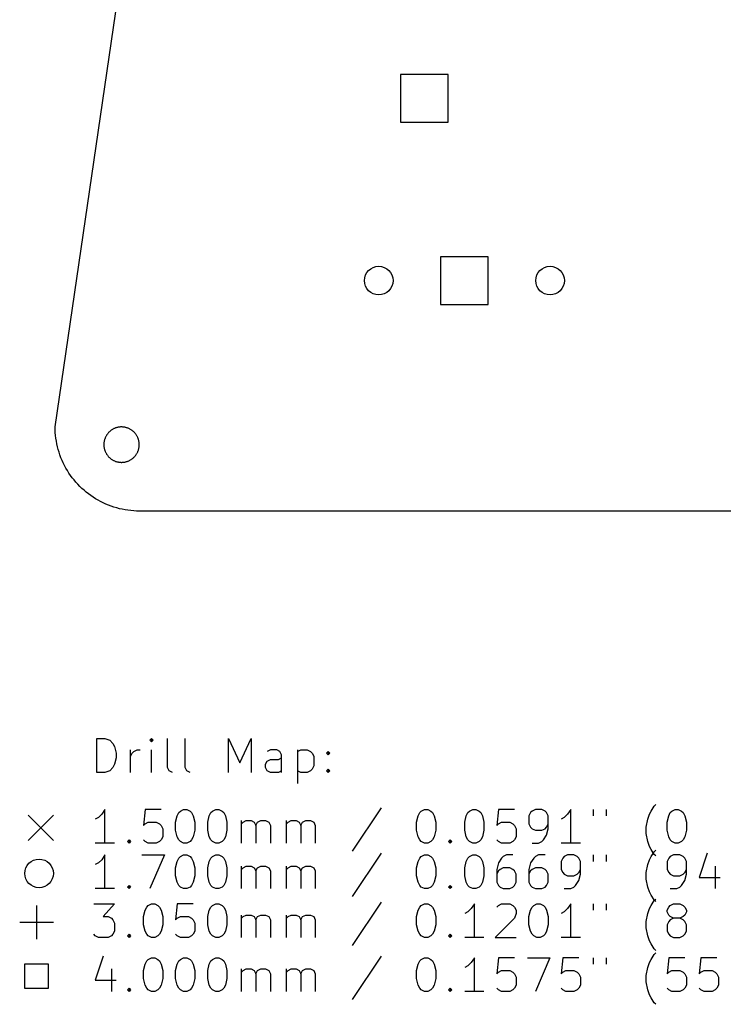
# Model space of a CAD drawing. Extents: x 52 to 383, y -189 to -68.
# Tile 1 of 5: x 52 to 93, y -189 to -131. Entities that reach past the tile are written whole.
import ezdxf

# ---------------------------------------------------------------- set-up
doc = ezdxf.new("R2010")
doc.units = 0
doc.layers.add('BLACK', color=7, linetype='CONTINUOUS')

msp = doc.modelspace()

# ---------------------------------------------------------------- linework, layer by layer
at = {"layer": 'BLACK', "linetype": 'CONTINUOUS'}
for p, q in [((53.7373, -155.089), (65.8468, -72.1867)), ((77.0445, -134.192), (74.216, -134.192)), ((74.216, -134.192), (74.216, -137.021)), ((77.0445, -137.021), (77.0445, -134.192)), ((74.216, -137.021), (77.0445, -137.021)), ((79.4195, -145.002), (76.591, -145.002)), ((76.591, -145.002), (76.591, -147.831)), ((79.4195, -147.831), (79.4195, -145.002)), ((76.591, -147.831), (79.4195, -147.831)), ((53.7402, -155.26), (53.7373, -155.089)), ((53.7489, -155.431), (53.7402, -155.26)), ((56.9834, -155.362), (56.9564, -155.387)), ((57.0112, -155.339), (56.9834, -155.362)), ((57.0398, -155.316), (57.0112, -155.339)), ((57.0692, -155.294), (57.0398, -155.316)), ((57.0993, -155.274), (57.0692, -155.294)), ((57.1301, -155.254), (57.0993, -155.274)), ((57.1616, -155.236), (57.1301, -155.254)), ((57.1936, -155.219), (57.1616, -155.236)), ((57.2263, -155.202), (57.1936, -155.219)), ((57.2595, -155.187), (57.2263, -155.202)), ((57.2932, -155.174), (57.2595, -155.187)), ((57.3274, -155.161), (57.2932, -155.174)), ((57.362, -155.149), (57.3274, -155.161)), ((57.3969, -155.139), (57.362, -155.149)), ((57.4322, -155.13), (57.3969, -155.139)), ((57.4678, -155.122), (57.4322, -155.13)), ((57.5037, -155.116), (57.4678, -155.122)), ((57.5397, -155.11), (57.5037, -155.116)), ((57.5759, -155.106), (57.5397, -155.11)), ((57.6123, -155.103), (57.5759, -155.106)), ((57.6487, -155.102), (57.6123, -155.103)), ((57.6851, -155.101), (57.6487, -155.102)), ((57.7216, -155.102), (57.6851, -155.101)), ((57.7579, -155.105), (57.7216, -155.102)), ((57.7942, -155.108), (57.7579, -155.105)), ((57.8304, -155.113), (57.7942, -155.108)), ((57.8663, -155.119), (57.8304, -155.113)), ((57.902, -155.126), (57.8663, -155.119)), ((57.9375, -155.134), (57.902, -155.126)), ((57.9726, -155.144), (57.9375, -155.134)), ((58.0074, -155.155), (57.9726, -155.144)), ((58.0418, -155.167), (58.0074, -155.155)), ((58.0757, -155.18), (58.0418, -155.167)), ((58.1092, -155.195), (58.0757, -155.18)), ((58.1421, -155.21), (58.1092, -155.195)), ((58.1745, -155.227), (58.1421, -155.21)), ((58.2063, -155.245), (58.1745, -155.227)), ((58.2374, -155.264), (58.2063, -155.245)), ((58.2679, -155.284), (58.2374, -155.264)), ((58.2976, -155.305), (58.2679, -155.284)), ((58.3266, -155.327), (58.2976, -155.305)), ((58.3548, -155.35), (58.3266, -155.327)), ((58.3822, -155.374), (58.3548, -155.35)), ((58.4087, -155.399), (58.3822, -155.374)), ((53.7634, -155.601), (53.7489, -155.431)), ((53.7837, -155.77), (53.7634, -155.601)), ((53.8098, -155.939), (53.7837, -155.77)), ((53.8416, -156.107), (53.8098, -155.939)), ((56.6451, -155.952), (56.6388, -155.988)), ((56.6526, -155.916), (56.6451, -155.952)), ((56.6614, -155.881), (56.6526, -155.916)), ((56.6714, -155.846), (56.6614, -155.881)), ((56.6826, -155.811), (56.6714, -155.846)), ((56.695, -155.777), (56.6826, -155.811)), ((56.7086, -155.743), (56.695, -155.777)), ((56.7233, -155.71), (56.7086, -155.743)), ((56.7392, -155.677), (56.7233, -155.71)), ((56.7562, -155.645), (56.7392, -155.677)), ((56.7744, -155.613), (56.7562, -155.645)), ((56.7936, -155.582), (56.7744, -155.613)), ((56.8139, -155.552), (56.7936, -155.582)), ((56.8352, -155.522), (56.8139, -155.552)), ((56.8575, -155.494), (56.8352, -155.522)), ((56.8808, -155.466), (56.8575, -155.494)), ((56.9051, -155.438), (56.8808, -155.466)), ((56.9303, -155.412), (56.9051, -155.438)), ((56.9564, -155.387), (56.9303, -155.412)), ((58.4344, -155.425), (58.4087, -155.399)), ((58.4591, -155.452), (58.4344, -155.425)), ((58.483, -155.48), (58.4591, -155.452)), ((58.5058, -155.508), (58.483, -155.48)), ((58.5276, -155.537), (58.5058, -155.508)), ((58.5484, -155.567), (58.5276, -155.537)), ((58.5682, -155.598), (58.5484, -155.567)), ((58.5868, -155.629), (58.5682, -155.598)), ((58.6044, -155.661), (58.5868, -155.629)), ((58.6209, -155.693), (58.6044, -155.661)), ((58.6362, -155.726), (58.6209, -155.693)), ((58.6504, -155.76), (58.6362, -155.726)), ((58.6634, -155.794), (58.6504, -155.76)), ((58.6752, -155.829), (58.6634, -155.794)), ((58.6858, -155.863), (58.6752, -155.829)), ((58.6952, -155.899), (58.6858, -155.863)), ((58.7033, -155.934), (58.6952, -155.899)), ((58.7102, -155.97), (58.7033, -155.934)), ((53.8791, -156.274), (53.8416, -156.107)), ((53.9223, -156.439), (53.8791, -156.274)), ((53.9712, -156.602), (53.9223, -156.439)), ((56.6274, -156.097), (56.6262, -156.133)), ((56.6262, -156.133), (56.6262, -156.17)), ((56.6262, -156.17), (56.6274, -156.206)), ((56.63, -156.06), (56.6274, -156.097)), ((56.6274, -156.206), (56.63, -156.242)), ((56.6337, -156.024), (56.63, -156.06)), ((56.63, -156.242), (56.6337, -156.279)), ((56.6388, -155.988), (56.6337, -156.024)), ((56.6337, -156.279), (56.6388, -156.315)), ((56.6388, -156.315), (56.6451, -156.351)), ((56.6451, -156.351), (56.6526, -156.386)), ((56.6526, -156.386), (56.6614, -156.422)), ((56.6614, -156.422), (56.6714, -156.457)), ((56.6714, -156.457), (56.6826, -156.491)), ((56.6826, -156.491), (56.695, -156.526)), ((56.695, -156.526), (56.7086, -156.559)), ((58.6362, -156.576), (58.6504, -156.543)), ((58.6504, -156.543), (58.6634, -156.509)), ((58.6634, -156.509), (58.6752, -156.474)), ((58.6752, -156.474), (58.6858, -156.439)), ((58.6858, -156.439), (58.6952, -156.404)), ((58.6952, -156.404), (58.7033, -156.368)), ((58.7033, -156.368), (58.7102, -156.333)), ((58.7159, -156.006), (58.7102, -155.97)), ((58.7102, -156.333), (58.7159, -156.297)), ((58.7203, -156.042), (58.7159, -156.006)), ((58.7159, -156.297), (58.7203, -156.26)), ((58.7235, -156.078), (58.7203, -156.042)), ((58.7203, -156.26), (58.7235, -156.224)), ((58.7254, -156.115), (58.7235, -156.078)), ((58.7235, -156.224), (58.7254, -156.188)), ((58.726, -156.151), (58.7254, -156.115)), ((58.7254, -156.188), (58.726, -156.151)), ((54.0255, -156.764), (53.9712, -156.602)), ((54.0854, -156.924), (54.0255, -156.764)), ((54.1507, -157.082), (54.0854, -156.924)), ((54.2214, -157.237), (54.1507, -157.082)), ((56.7086, -156.559), (56.7233, -156.593)), ((56.7233, -156.593), (56.7392, -156.626)), ((56.7392, -156.626), (56.7562, -156.658)), ((56.7562, -156.658), (56.7744, -156.689)), ((56.7744, -156.689), (56.7936, -156.72)), ((56.7936, -156.72), (56.8139, -156.751)), ((56.8139, -156.751), (56.8352, -156.78)), ((56.8352, -156.78), (56.8575, -156.809)), ((56.8575, -156.809), (56.8808, -156.837)), ((56.8808, -156.837), (56.9051, -156.864)), ((56.9051, -156.864), (56.9303, -156.891)), ((56.9303, -156.891), (56.9564, -156.916)), ((56.9564, -156.916), (56.9834, -156.941)), ((56.9834, -156.941), (57.0112, -156.964)), ((57.0112, -156.964), (57.0398, -156.987)), ((57.0398, -156.987), (57.0692, -157.008)), ((57.0692, -157.008), (57.0993, -157.029)), ((57.0993, -157.029), (57.1301, -157.048)), ((57.1301, -157.048), (57.1616, -157.067)), ((57.1616, -157.067), (57.1936, -157.084)), ((57.1936, -157.084), (57.2263, -157.1)), ((57.2263, -157.1), (57.2595, -157.115)), ((57.2595, -157.115), (57.2932, -157.129)), ((57.2932, -157.129), (57.3274, -157.142)), ((58.0418, -157.136), (58.0757, -157.122)), ((58.0757, -157.122), (58.1092, -157.108)), ((58.1092, -157.108), (58.1421, -157.092)), ((58.1421, -157.092), (58.1745, -157.075)), ((58.1745, -157.075), (58.2063, -157.058)), ((58.2063, -157.058), (58.2374, -157.039)), ((58.2374, -157.039), (58.2679, -157.019)), ((58.2679, -157.019), (58.2976, -156.998)), ((58.2976, -156.998), (58.3266, -156.975)), ((58.3266, -156.975), (58.3548, -156.952)), ((58.3548, -156.952), (58.3822, -156.928)), ((58.3822, -156.928), (58.4087, -156.903)), ((58.4087, -156.903), (58.4344, -156.878)), ((58.4344, -156.878), (58.4591, -156.851)), ((58.4591, -156.851), (58.483, -156.823)), ((58.483, -156.823), (58.5058, -156.795)), ((58.5058, -156.795), (58.5276, -156.766)), ((58.5276, -156.766), (58.5484, -156.736)), ((58.5484, -156.736), (58.5682, -156.705)), ((58.5682, -156.705), (58.5868, -156.674)), ((58.5868, -156.674), (58.6044, -156.642)), ((58.6044, -156.642), (58.6209, -156.609)), ((58.6209, -156.609), (58.6362, -156.576)), ((54.2973, -157.39), (54.2214, -157.237)), ((54.3784, -157.541), (54.2973, -157.39)), ((54.4646, -157.688), (54.3784, -157.541)), ((54.5558, -157.833), (54.4646, -157.688)), ((57.3274, -157.142), (57.362, -157.153)), ((57.362, -157.153), (57.3969, -157.164)), ((57.3969, -157.164), (57.4322, -157.173)), ((57.4322, -157.173), (57.4678, -157.18)), ((57.4678, -157.18), (57.5037, -157.187)), ((57.5037, -157.187), (57.5397, -157.192)), ((57.5397, -157.192), (57.5759, -157.197)), ((57.5759, -157.197), (57.6123, -157.199)), ((57.6123, -157.199), (57.6487, -157.201)), ((57.6487, -157.201), (57.6851, -157.201)), ((57.6851, -157.201), (57.7216, -157.2)), ((57.7216, -157.2), (57.7579, -157.198)), ((57.7579, -157.198), (57.7942, -157.195)), ((57.7942, -157.195), (57.8304, -157.19)), ((57.8304, -157.19), (57.8663, -157.184)), ((57.8663, -157.184), (57.902, -157.177)), ((57.902, -157.177), (57.9375, -157.168)), ((57.9375, -157.168), (57.9726, -157.159)), ((57.9726, -157.159), (58.0074, -157.148)), ((58.0074, -157.148), (58.0418, -157.136)), ((54.6518, -157.974), (54.5558, -157.833)), ((54.7526, -158.112), (54.6518, -157.974)), ((54.8581, -158.246), (54.7526, -158.112)), ((54.9681, -158.377), (54.8581, -158.246)), ((55.0825, -158.503), (54.9681, -158.377)), ((55.2011, -158.626), (55.0825, -158.503)), ((55.3239, -158.745), (55.2011, -158.626)), ((55.4507, -158.859), (55.3239, -158.745)), ((55.5813, -158.969), (55.4507, -158.859)), ((55.7155, -159.075), (55.5813, -158.969)), ((55.8533, -159.176), (55.7155, -159.075)), ((55.9945, -159.272), (55.8533, -159.176)), ((56.1389, -159.363), (55.9945, -159.272)), ((56.2863, -159.449), (56.1389, -159.363)), ((56.4365, -159.531), (56.2863, -159.449)), ((56.5894, -159.606), (56.4365, -159.531)), ((56.7449, -159.677), (56.5894, -159.606)), ((56.9027, -159.743), (56.7449, -159.677)), ((57.0626, -159.803), (56.9027, -159.743)), ((57.2244, -159.857), (57.0626, -159.803)), ((57.3881, -159.906), (57.2244, -159.857)), ((57.5533, -159.949), (57.3881, -159.906)), ((57.7198, -159.987), (57.5533, -159.949)), ((57.8876, -160.019), (57.7198, -159.987)), ((58.0564, -160.045), (57.8876, -160.019)), ((58.2259, -160.065), (58.0564, -160.045)), ((58.3961, -160.08), (58.2259, -160.065)), ((58.5666, -160.088), (58.3961, -160.08)), ((58.7374, -160.091), (58.5666, -160.088)), ((120.829, -160.091), (58.7374, -160.091)), ((56.2135, -175.591), (56.2135, -173.591)), ((56.2135, -173.591), (56.6897, -173.591)), ((56.6897, -173.591), (56.9754, -173.686)), ((56.9754, -173.686), (57.1659, -173.877)), ((57.1659, -173.877), (57.2612, -174.067)), ((57.2612, -174.067), (57.3564, -174.448)), ((59.4516, -173.591), (59.3564, -173.686)), ((59.3564, -173.686), (59.4516, -173.782)), ((59.5469, -173.686), (59.4516, -173.591)), ((59.4516, -173.591), (59.4516, -173.782)), ((59.4516, -173.782), (59.5469, -173.686)), ((60.404, -175.306), (60.404, -173.591)), ((61.4516, -175.306), (61.4516, -173.591)), ((64.0231, -175.591), (64.0231, -173.591)), ((64.0231, -173.591), (64.6897, -175.02)), ((64.6897, -175.02), (65.3564, -173.591)), ((65.3564, -173.591), (65.3564, -175.591)), ((57.3564, -174.448), (57.3564, -174.734)), ((58.2135, -175.591), (58.2135, -174.258)), ((58.2135, -174.639), (58.3088, -174.448)), ((58.3088, -174.448), (58.404, -174.353)), ((58.404, -174.353), (58.5945, -174.258)), ((58.5945, -174.258), (58.785, -174.258)), ((59.4516, -175.591), (59.4516, -174.258)), ((66.4993, -174.258), (66.3088, -174.353)), ((66.8802, -174.258), (66.4993, -174.258)), ((67.0707, -174.353), (66.8802, -174.258)), ((67.1659, -174.544), (67.0707, -174.353)), ((67.1659, -175.591), (67.1659, -174.544)), ((68.1183, -174.258), (68.1183, -176.258)), ((68.1183, -174.353), (68.3088, -174.258)), ((68.3088, -174.258), (68.6897, -174.258)), ((68.6897, -174.258), (68.8802, -174.353)), ((68.8802, -174.353), (68.9754, -174.448)), ((68.9754, -174.448), (69.0707, -174.639)), ((69.0707, -174.639), (69.0707, -175.21)), ((69.8326, -174.448), (69.9278, -174.353)), ((69.9278, -174.544), (69.8326, -174.448)), ((69.9278, -174.353), (70.0231, -174.448)), ((69.9278, -174.353), (69.9278, -174.544)), ((70.0231, -174.448), (69.9278, -174.544)), ((57.2612, -175.115), (57.1659, -175.306)), ((57.3564, -174.734), (57.2612, -175.115)), ((66.2135, -175.115), (66.3088, -174.925)), ((66.2135, -175.306), (66.2135, -175.115)), ((66.3088, -174.925), (66.4993, -174.829)), ((66.4993, -174.829), (66.9754, -174.829)), ((66.9754, -174.829), (67.1659, -174.734)), ((69.0707, -175.21), (68.9754, -175.401)), ((56.6897, -175.591), (56.2135, -175.591)), ((56.9754, -175.496), (56.6897, -175.591)), ((57.1659, -175.306), (56.9754, -175.496)), ((60.4993, -175.496), (60.404, -175.306)), ((60.6897, -175.591), (60.4993, -175.496)), ((61.5469, -175.496), (61.4516, -175.306)), ((61.7373, -175.591), (61.5469, -175.496)), ((66.3088, -175.496), (66.2135, -175.306)), ((66.4993, -175.591), (66.3088, -175.496)), ((66.9754, -175.591), (66.4993, -175.591)), ((67.1659, -175.496), (66.9754, -175.591)), ((68.3088, -175.591), (68.1183, -175.496)), ((68.6897, -175.591), (68.3088, -175.591)), ((68.8802, -175.496), (68.6897, -175.591)), ((68.9754, -175.401), (68.8802, -175.496)), ((69.8326, -175.496), (69.9278, -175.401)), ((69.9278, -175.591), (69.8326, -175.496)), ((69.9278, -175.401), (70.0231, -175.496)), ((69.9278, -175.401), (69.9278, -175.591)), ((70.0231, -175.496), (69.9278, -175.591)), ((89.2612, -177.601), (89.3564, -177.506)), ((52.1373, -178.136), (53.6373, -179.636)), ((53.6373, -178.136), (52.1373, -179.636)), ((56.4993, -178.077), (56.3088, -178.267)), ((56.6897, -177.791), (56.4993, -178.077)), ((56.6897, -179.791), (56.6897, -177.791)), ((59.0707, -177.791), (58.9754, -178.744)), ((60.0231, -177.791), (59.0707, -177.791)), ((60.9754, -178.172), (61.0707, -177.982)), ((61.0707, -177.982), (61.1659, -177.886)), ((61.1659, -177.886), (61.3564, -177.791)), ((61.3564, -177.791), (61.5469, -177.791)), ((61.5469, -177.791), (61.7373, -177.886)), ((61.7373, -177.886), (61.8326, -177.982)), ((61.8326, -177.982), (61.9278, -178.172)), ((62.8802, -178.172), (62.9754, -177.982)), ((62.9754, -177.982), (63.0707, -177.886)), ((63.0707, -177.886), (63.2612, -177.791)), ((63.2612, -177.791), (63.4516, -177.791)), ((63.4516, -177.791), (63.6421, -177.886)), ((63.6421, -177.886), (63.7373, -177.982)), ((63.7373, -177.982), (63.8326, -178.172)), ((73.0707, -177.696), (71.3564, -180.267)), ((75.2612, -178.172), (75.3564, -177.982)), ((75.3564, -177.982), (75.4516, -177.886)), ((75.4516, -177.886), (75.6421, -177.791)), ((75.6421, -177.791), (75.8326, -177.791)), ((75.8326, -177.791), (76.0231, -177.886)), ((76.0231, -177.886), (76.1183, -177.982)), ((76.1183, -177.982), (76.2135, -178.172)), ((78.1183, -178.172), (78.2135, -177.982)), ((78.2135, -177.982), (78.3088, -177.886)), ((78.3088, -177.886), (78.4993, -177.791)), ((78.4993, -177.791), (78.6897, -177.791)), ((78.6897, -177.791), (78.8802, -177.886)), ((78.8802, -177.886), (78.9754, -177.982)), ((78.9754, -177.982), (79.0707, -178.172)), ((80.0231, -177.791), (79.9278, -178.744)), ((80.9754, -177.791), (80.0231, -177.791)), ((81.9278, -177.982), (81.8326, -178.172)), ((82.0231, -177.886), (81.9278, -177.982)), ((82.2135, -177.791), (82.0231, -177.886)), ((82.5945, -177.791), (82.2135, -177.791)), ((82.785, -177.886), (82.5945, -177.791)), ((82.8802, -177.982), (82.785, -177.886)), ((82.9754, -178.172), (82.8802, -177.982)), ((84.1183, -178.077), (83.9278, -178.267)), ((84.3088, -177.791), (84.1183, -178.077)), ((84.3088, -179.791), (84.3088, -177.791)), ((85.6421, -177.791), (85.6421, -178.172)), ((86.404, -177.791), (86.404, -178.172)), ((88.8802, -178.363), (88.9754, -178.077)), ((88.9754, -178.077), (89.0707, -177.886)), ((89.0707, -177.886), (89.2612, -177.601)), ((90.1183, -178.172), (90.2135, -177.982)), ((90.2135, -177.982), (90.3088, -177.886)), ((90.3088, -177.886), (90.4993, -177.791)), ((90.4993, -177.791), (90.6897, -177.791)), ((90.6897, -177.791), (90.8802, -177.886)), ((90.8802, -177.886), (90.9754, -177.982)), ((90.9754, -177.982), (91.0707, -178.172)), ((56.3088, -178.267), (56.1183, -178.363)), ((58.9754, -178.744), (59.0707, -178.648)), ((59.0707, -178.648), (59.2612, -178.553)), ((59.2612, -178.553), (59.7373, -178.553)), ((59.7373, -178.553), (59.9278, -178.648)), ((59.9278, -178.648), (60.0231, -178.744)), ((60.8802, -178.553), (60.9754, -178.172)), ((60.8802, -179.029), (60.8802, -178.553)), ((61.9278, -178.172), (62.0231, -178.553)), ((62.0231, -178.553), (62.0231, -179.029)), ((62.785, -178.553), (62.8802, -178.172)), ((62.785, -179.029), (62.785, -178.553)), ((63.8326, -178.172), (63.9278, -178.553)), ((63.9278, -178.553), (63.9278, -179.029)), ((64.785, -179.791), (64.785, -178.458)), ((64.785, -178.648), (64.8802, -178.553)), ((64.8802, -178.553), (65.0707, -178.458)), ((65.0707, -178.458), (65.3564, -178.458)), ((65.3564, -178.458), (65.5469, -178.553)), ((65.5469, -178.553), (65.6421, -178.744)), ((65.6421, -178.744), (65.7373, -178.553)), ((65.7373, -178.553), (65.9278, -178.458)), ((65.9278, -178.458), (66.2135, -178.458)), ((66.2135, -178.458), (66.404, -178.553)), ((66.404, -178.553), (66.4993, -178.744)), ((67.4516, -179.791), (67.4516, -178.458)), ((67.4516, -178.648), (67.5469, -178.553)), ((67.5469, -178.553), (67.7373, -178.458)), ((67.7373, -178.458), (68.0231, -178.458)), ((68.0231, -178.458), (68.2135, -178.553)), ((68.2135, -178.553), (68.3088, -178.744)), ((68.3088, -178.744), (68.404, -178.553)), ((68.404, -178.553), (68.5945, -178.458)), ((68.5945, -178.458), (68.8802, -178.458)), ((68.8802, -178.458), (69.0707, -178.553)), ((69.0707, -178.553), (69.1659, -178.744)), ((75.1659, -178.553), (75.2612, -178.172)), ((75.1659, -179.029), (75.1659, -178.553)), ((76.2135, -178.172), (76.3088, -178.553)), ((76.3088, -178.553), (76.3088, -179.029)), ((78.0231, -178.553), (78.1183, -178.172)), ((78.0231, -179.029), (78.0231, -178.553)), ((79.0707, -178.172), (79.1659, -178.553)), ((79.1659, -178.553), (79.1659, -179.029)), ((79.9278, -178.744), (80.0231, -178.648)), ((80.0231, -178.648), (80.2135, -178.553)), ((80.2135, -178.553), (80.6897, -178.553)), ((80.6897, -178.553), (80.8802, -178.648)), ((80.8802, -178.648), (80.9754, -178.744)), ((81.8326, -178.172), (81.8326, -178.648)), ((81.8326, -178.648), (81.9278, -178.839)), ((82.8802, -178.839), (82.9754, -178.648)), ((82.9754, -178.934), (82.9754, -178.172)), ((83.9278, -178.267), (83.7373, -178.363)), ((88.785, -178.839), (88.8802, -178.363)), ((90.0231, -178.553), (90.1183, -178.172)), ((90.0231, -179.029), (90.0231, -178.553)), ((91.0707, -178.172), (91.1659, -178.553)), ((91.1659, -178.553), (91.1659, -179.029)), ((60.0231, -178.744), (60.1183, -178.934)), ((60.1183, -178.934), (60.1183, -179.41)), ((60.9754, -179.41), (60.8802, -179.029)), ((62.0231, -179.029), (61.9278, -179.41)), ((62.8802, -179.41), (62.785, -179.029)), ((63.9278, -179.029), (63.8326, -179.41)), ((65.6421, -178.744), (65.6421, -179.791)), ((66.4993, -178.744), (66.4993, -179.791)), ((68.3088, -178.744), (68.3088, -179.791)), ((69.1659, -178.744), (69.1659, -179.791)), ((75.2612, -179.41), (75.1659, -179.029)), ((76.3088, -179.029), (76.2135, -179.41)), ((78.1183, -179.41), (78.0231, -179.029)), ((79.1659, -179.029), (79.0707, -179.41)), ((80.9754, -178.744), (81.0707, -178.934)), ((81.0707, -178.934), (81.0707, -179.41)), ((81.9278, -178.839), (82.0231, -178.934)), ((82.0231, -178.934), (82.2135, -179.029)), ((82.2135, -179.029), (82.5945, -179.029)), ((82.5945, -179.029), (82.785, -178.934)), ((82.6897, -179.601), (82.8802, -179.315)), ((82.785, -178.934), (82.8802, -178.839)), ((82.8802, -179.315), (82.9754, -178.934)), ((88.785, -179.22), (88.785, -178.839)), ((88.8802, -179.696), (88.785, -179.22)), ((90.1183, -179.41), (90.0231, -179.029)), ((91.1659, -179.029), (91.0707, -179.41)), ((57.2612, -179.791), (56.1183, -179.791)), ((58.0231, -179.696), (58.1183, -179.601)), ((58.1183, -179.791), (58.0231, -179.696)), ((58.1183, -179.601), (58.2135, -179.696)), ((58.1183, -179.601), (58.1183, -179.791)), ((58.2135, -179.696), (58.1183, -179.791)), ((59.0707, -179.696), (58.9754, -179.601)), ((59.2612, -179.791), (59.0707, -179.696)), ((59.7373, -179.791), (59.2612, -179.791)), ((59.9278, -179.696), (59.7373, -179.791)), ((60.0231, -179.601), (59.9278, -179.696)), ((60.1183, -179.41), (60.0231, -179.601)), ((61.0707, -179.601), (60.9754, -179.41)), ((61.1659, -179.696), (61.0707, -179.601)), ((61.3564, -179.791), (61.1659, -179.696)), ((61.5469, -179.791), (61.3564, -179.791)), ((61.7373, -179.696), (61.5469, -179.791)), ((61.8326, -179.601), (61.7373, -179.696)), ((61.9278, -179.41), (61.8326, -179.601)), ((62.9754, -179.601), (62.8802, -179.41)), ((63.0707, -179.696), (62.9754, -179.601)), ((63.2612, -179.791), (63.0707, -179.696)), ((63.4516, -179.791), (63.2612, -179.791)), ((63.6421, -179.696), (63.4516, -179.791)), ((63.7373, -179.601), (63.6421, -179.696)), ((63.8326, -179.41), (63.7373, -179.601)), ((75.3564, -179.601), (75.2612, -179.41)), ((75.4516, -179.696), (75.3564, -179.601)), ((75.6421, -179.791), (75.4516, -179.696)), ((75.8326, -179.791), (75.6421, -179.791)), ((76.0231, -179.696), (75.8326, -179.791)), ((76.1183, -179.601), (76.0231, -179.696)), ((76.2135, -179.41), (76.1183, -179.601)), ((77.0707, -179.696), (77.1659, -179.601)), ((77.1659, -179.791), (77.0707, -179.696)), ((77.1659, -179.601), (77.2612, -179.696)), ((77.1659, -179.601), (77.1659, -179.791)), ((77.2612, -179.696), (77.1659, -179.791)), ((78.2135, -179.601), (78.1183, -179.41)), ((78.3088, -179.696), (78.2135, -179.601)), ((78.4993, -179.791), (78.3088, -179.696)), ((78.6897, -179.791), (78.4993, -179.791)), ((78.8802, -179.696), (78.6897, -179.791)), ((78.9754, -179.601), (78.8802, -179.696)), ((79.0707, -179.41), (78.9754, -179.601)), ((80.0231, -179.696), (79.9278, -179.601)), ((80.2135, -179.791), (80.0231, -179.696)), ((80.6897, -179.791), (80.2135, -179.791)), ((80.8802, -179.696), (80.6897, -179.791)), ((80.9754, -179.601), (80.8802, -179.696)), ((81.0707, -179.41), (80.9754, -179.601)), ((82.0231, -179.791), (82.404, -179.791)), ((82.404, -179.791), (82.5945, -179.696)), ((82.5945, -179.696), (82.6897, -179.601)), ((84.8802, -179.791), (83.7373, -179.791)), ((88.9754, -179.982), (88.8802, -179.696)), ((90.2135, -179.601), (90.1183, -179.41)), ((90.3088, -179.696), (90.2135, -179.601)), ((90.4993, -179.791), (90.3088, -179.696)), ((90.6897, -179.791), (90.4993, -179.791)), ((90.8802, -179.696), (90.6897, -179.791)), ((90.9754, -179.601), (90.8802, -179.696)), ((91.0707, -179.41), (90.9754, -179.601)), ((56.6897, -180.491), (56.4993, -180.777)), ((56.6897, -182.491), (56.6897, -180.491)), ((58.8802, -180.491), (60.2135, -180.491)), ((60.2135, -180.491), (59.3564, -182.491)), ((61.1659, -180.586), (61.3564, -180.491)), ((61.3564, -180.491), (61.5469, -180.491)), ((61.5469, -180.491), (61.7373, -180.586)), ((63.0707, -180.586), (63.2612, -180.491)), ((63.2612, -180.491), (63.4516, -180.491)), ((63.4516, -180.491), (63.6421, -180.586)), ((73.0707, -180.396), (71.3564, -182.967)), ((75.4516, -180.586), (75.6421, -180.491)), ((75.6421, -180.491), (75.8326, -180.491)), ((75.8326, -180.491), (76.0231, -180.586)), ((78.3088, -180.586), (78.4993, -180.491)), ((78.4993, -180.491), (78.6897, -180.491)), ((78.6897, -180.491), (78.8802, -180.586)), ((80.4993, -180.491), (80.3088, -180.586)), ((80.8802, -180.491), (80.4993, -180.491)), ((82.404, -180.491), (82.2135, -180.586)), ((82.785, -180.491), (82.404, -180.491)), ((84.1183, -180.491), (83.9278, -180.586)), ((84.4993, -180.491), (84.1183, -180.491)), ((84.6897, -180.586), (84.4993, -180.491)), ((85.6421, -180.491), (85.6421, -180.872)), ((86.404, -180.491), (86.404, -180.872)), ((89.0707, -180.172), (88.9754, -179.982)), ((89.2612, -180.458), (89.0707, -180.172)), ((89.0707, -180.586), (89.2612, -180.301)), ((89.2612, -180.301), (89.3564, -180.206)), ((89.3564, -180.553), (89.2612, -180.458)), ((90.404, -180.491), (90.2135, -180.586)), ((90.785, -180.491), (90.404, -180.491)), ((90.9754, -180.586), (90.785, -180.491)), ((92.404, -180.396), (91.9278, -181.825)), ((56.3088, -180.967), (56.1183, -181.063)), ((56.4993, -180.777), (56.3088, -180.967)), ((60.8802, -181.253), (60.9754, -180.872)), ((60.9754, -180.872), (61.0707, -180.682)), ((61.0707, -180.682), (61.1659, -180.586)), ((61.7373, -180.586), (61.8326, -180.682)), ((61.8326, -180.682), (61.9278, -180.872)), ((61.9278, -180.872), (62.0231, -181.253)), ((62.785, -181.253), (62.8802, -180.872)), ((62.8802, -180.872), (62.9754, -180.682)), ((62.9754, -180.682), (63.0707, -180.586)), ((63.6421, -180.586), (63.7373, -180.682)), ((63.7373, -180.682), (63.8326, -180.872)), ((63.8326, -180.872), (63.9278, -181.253)), ((75.1659, -181.253), (75.2612, -180.872)), ((75.2612, -180.872), (75.3564, -180.682)), ((75.3564, -180.682), (75.4516, -180.586)), ((76.0231, -180.586), (76.1183, -180.682)), ((76.1183, -180.682), (76.2135, -180.872)), ((76.2135, -180.872), (76.3088, -181.253)), ((78.0231, -181.253), (78.1183, -180.872)), ((78.1183, -180.872), (78.2135, -180.682)), ((78.2135, -180.682), (78.3088, -180.586)), ((78.8802, -180.586), (78.9754, -180.682)), ((78.9754, -180.682), (79.0707, -180.872)), ((79.0707, -180.872), (79.1659, -181.253)), ((80.0231, -180.967), (79.9278, -181.348)), ((80.2135, -180.682), (80.0231, -180.967)), ((80.3088, -180.586), (80.2135, -180.682)), ((81.9278, -180.967), (81.8326, -181.348)), ((82.1183, -180.682), (81.9278, -180.967)), ((82.2135, -180.586), (82.1183, -180.682)), ((83.8326, -180.682), (83.7373, -180.872)), ((83.7373, -180.872), (83.7373, -181.348)), ((83.9278, -180.586), (83.8326, -180.682)), ((84.785, -180.682), (84.6897, -180.586)), ((84.8802, -180.872), (84.785, -180.682)), ((84.8802, -181.634), (84.8802, -180.872)), ((88.785, -181.539), (88.8802, -181.063)), ((88.8802, -181.063), (88.9754, -180.777)), ((88.9754, -180.777), (89.0707, -180.586)), ((90.1183, -180.682), (90.0231, -180.872)), ((90.0231, -180.872), (90.0231, -181.348)), ((90.2135, -180.586), (90.1183, -180.682)), ((91.0707, -180.682), (90.9754, -180.586)), ((91.1659, -180.872), (91.0707, -180.682)), ((91.1659, -181.634), (91.1659, -180.872)), ((60.8802, -181.729), (60.8802, -181.253)), ((62.0231, -181.253), (62.0231, -181.729)), ((62.785, -181.729), (62.785, -181.253)), ((63.9278, -181.253), (63.9278, -181.729)), ((64.785, -182.491), (64.785, -181.158)), ((64.785, -181.348), (64.8802, -181.253)), ((64.8802, -181.253), (65.0707, -181.158)), ((65.0707, -181.158), (65.3564, -181.158)), ((65.3564, -181.158), (65.5469, -181.253)), ((65.5469, -181.253), (65.6421, -181.444)), ((65.6421, -181.444), (65.7373, -181.253)), ((65.6421, -181.444), (65.6421, -182.491)), ((65.7373, -181.253), (65.9278, -181.158)), ((65.9278, -181.158), (66.2135, -181.158)), ((66.2135, -181.158), (66.404, -181.253)), ((66.404, -181.253), (66.4993, -181.444)), ((66.4993, -181.444), (66.4993, -182.491)), ((67.4516, -182.491), (67.4516, -181.158)), ((67.4516, -181.348), (67.5469, -181.253)), ((67.5469, -181.253), (67.7373, -181.158)), ((67.7373, -181.158), (68.0231, -181.158)), ((68.0231, -181.158), (68.2135, -181.253)), ((68.2135, -181.253), (68.3088, -181.444)), ((68.3088, -181.444), (68.404, -181.253)), ((68.3088, -181.444), (68.3088, -182.491)), ((68.404, -181.253), (68.5945, -181.158)), ((68.5945, -181.158), (68.8802, -181.158)), ((68.8802, -181.158), (69.0707, -181.253)), ((69.0707, -181.253), (69.1659, -181.444)), ((69.1659, -181.444), (69.1659, -182.491)), ((75.1659, -181.729), (75.1659, -181.253)), ((76.3088, -181.253), (76.3088, -181.729)), ((78.0231, -181.729), (78.0231, -181.253)), ((79.1659, -181.253), (79.1659, -181.729)), ((79.9278, -181.348), (79.9278, -182.11)), ((80.0231, -181.444), (79.9278, -181.634)), ((80.1183, -181.348), (80.0231, -181.444)), ((80.3088, -181.253), (80.1183, -181.348)), ((80.6897, -181.253), (80.3088, -181.253)), ((80.8802, -181.348), (80.6897, -181.253)), ((80.9754, -181.444), (80.8802, -181.348)), ((81.0707, -181.634), (80.9754, -181.444)), ((81.0707, -182.11), (81.0707, -181.634)), ((81.8326, -181.348), (81.8326, -182.11)), ((81.9278, -181.444), (81.8326, -181.634)), ((82.0231, -181.348), (81.9278, -181.444)), ((82.2135, -181.253), (82.0231, -181.348)), ((82.5945, -181.253), (82.2135, -181.253)), ((82.785, -181.348), (82.5945, -181.253)), ((82.8802, -181.444), (82.785, -181.348)), ((82.9754, -181.634), (82.8802, -181.444)), ((82.9754, -182.11), (82.9754, -181.634)), ((83.7373, -181.348), (83.8326, -181.539)), ((83.8326, -181.539), (83.9278, -181.634)), ((83.9278, -181.634), (84.1183, -181.729)), ((84.4993, -181.729), (84.6897, -181.634)), ((84.6897, -181.634), (84.785, -181.539)), ((84.785, -181.539), (84.8802, -181.348)), ((84.785, -182.015), (84.8802, -181.634)), ((88.785, -181.92), (88.785, -181.539)), ((90.0231, -181.348), (90.1183, -181.539)), ((90.1183, -181.539), (90.2135, -181.634)), ((90.2135, -181.634), (90.404, -181.729)), ((90.785, -181.729), (90.9754, -181.634)), ((90.9754, -181.634), (91.0707, -181.539)), ((91.0707, -181.539), (91.1659, -181.348)), ((91.0707, -182.015), (91.1659, -181.634)), ((92.8802, -181.158), (92.8802, -182.491)), ((60.9754, -182.11), (60.8802, -181.729)), ((61.0707, -182.301), (60.9754, -182.11)), ((61.9278, -182.11), (61.8326, -182.301)), ((62.0231, -181.729), (61.9278, -182.11)), ((62.8802, -182.11), (62.785, -181.729)), ((62.9754, -182.301), (62.8802, -182.11)), ((63.8326, -182.11), (63.7373, -182.301)), ((63.9278, -181.729), (63.8326, -182.11)), ((75.2612, -182.11), (75.1659, -181.729)), ((75.3564, -182.301), (75.2612, -182.11)), ((76.2135, -182.11), (76.1183, -182.301)), ((76.3088, -181.729), (76.2135, -182.11)), ((78.1183, -182.11), (78.0231, -181.729)), ((78.2135, -182.301), (78.1183, -182.11)), ((79.0707, -182.11), (78.9754, -182.301)), ((79.1659, -181.729), (79.0707, -182.11)), ((79.9278, -182.11), (80.0231, -182.301)), ((80.9754, -182.301), (81.0707, -182.11)), ((81.8326, -182.11), (81.9278, -182.301)), ((82.8802, -182.301), (82.9754, -182.11)), ((84.1183, -181.729), (84.4993, -181.729)), ((84.5945, -182.301), (84.785, -182.015)), ((88.8802, -182.396), (88.785, -181.92)), ((90.404, -181.729), (90.785, -181.729)), ((90.8802, -182.301), (91.0707, -182.015)), ((91.9278, -181.825), (93.1659, -181.825)), ((57.2612, -182.491), (56.1183, -182.491)), ((58.0231, -182.396), (58.1183, -182.301)), ((58.1183, -182.491), (58.0231, -182.396)), ((58.1183, -182.301), (58.2135, -182.396)), ((58.1183, -182.301), (58.1183, -182.491)), ((58.2135, -182.396), (58.1183, -182.491)), ((61.1659, -182.396), (61.0707, -182.301)), ((61.3564, -182.491), (61.1659, -182.396)), ((61.5469, -182.491), (61.3564, -182.491)), ((61.7373, -182.396), (61.5469, -182.491)), ((61.8326, -182.301), (61.7373, -182.396)), ((63.0707, -182.396), (62.9754, -182.301)), ((63.2612, -182.491), (63.0707, -182.396)), ((63.4516, -182.491), (63.2612, -182.491)), ((63.6421, -182.396), (63.4516, -182.491)), ((63.7373, -182.301), (63.6421, -182.396)), ((75.4516, -182.396), (75.3564, -182.301)), ((75.6421, -182.491), (75.4516, -182.396)), ((75.8326, -182.491), (75.6421, -182.491)), ((76.0231, -182.396), (75.8326, -182.491)), ((76.1183, -182.301), (76.0231, -182.396)), ((77.0707, -182.396), (77.1659, -182.301)), ((77.1659, -182.491), (77.0707, -182.396)), ((77.1659, -182.301), (77.2612, -182.396)), ((77.1659, -182.301), (77.1659, -182.491)), ((77.2612, -182.396), (77.1659, -182.491)), ((78.3088, -182.396), (78.2135, -182.301)), ((78.4993, -182.491), (78.3088, -182.396)), ((78.6897, -182.491), (78.4993, -182.491)), ((78.8802, -182.396), (78.6897, -182.491)), ((78.9754, -182.301), (78.8802, -182.396)), ((80.0231, -182.301), (80.1183, -182.396)), ((80.1183, -182.396), (80.3088, -182.491)), ((80.3088, -182.491), (80.6897, -182.491)), ((80.6897, -182.491), (80.8802, -182.396)), ((80.8802, -182.396), (80.9754, -182.301)), ((81.9278, -182.301), (82.0231, -182.396)), ((82.0231, -182.396), (82.2135, -182.491)), ((82.2135, -182.491), (82.5945, -182.491)), ((82.5945, -182.491), (82.785, -182.396)), ((82.785, -182.396), (82.8802, -182.301)), ((83.9278, -182.491), (84.3088, -182.491)), ((84.3088, -182.491), (84.4993, -182.396)), ((84.4993, -182.396), (84.5945, -182.301)), ((88.9754, -182.682), (88.8802, -182.396)), ((89.0707, -182.872), (88.9754, -182.682)), ((90.2135, -182.491), (90.5945, -182.491)), ((90.5945, -182.491), (90.785, -182.396)), ((90.785, -182.396), (90.8802, -182.301)), ((56.0231, -183.391), (57.2612, -183.391)), ((57.2612, -183.391), (56.5945, -184.153)), ((59.2612, -183.486), (59.4516, -183.391)), ((59.4516, -183.391), (59.6421, -183.391)), ((59.6421, -183.391), (59.8326, -183.486)), ((60.9754, -183.391), (60.8802, -184.344)), ((61.9278, -183.391), (60.9754, -183.391)), ((63.0707, -183.486), (63.2612, -183.391)), ((63.2612, -183.391), (63.4516, -183.391)), ((63.4516, -183.391), (63.6421, -183.486)), ((73.0707, -183.296), (71.3564, -185.867)), ((75.4516, -183.486), (75.6421, -183.391)), ((75.6421, -183.391), (75.8326, -183.391)), ((75.8326, -183.391), (76.0231, -183.486)), ((78.5945, -183.391), (78.404, -183.677)), ((78.5945, -185.391), (78.5945, -183.391)), ((80.0231, -183.486), (80.2135, -183.391)), ((80.2135, -183.391), (80.6897, -183.391)), ((80.6897, -183.391), (80.8802, -183.486)), ((82.1183, -183.486), (82.3088, -183.391)), ((82.3088, -183.391), (82.4993, -183.391)), ((82.4993, -183.391), (82.6897, -183.486)), ((84.3088, -183.391), (84.1183, -183.677)), ((84.3088, -185.391), (84.3088, -183.391)), ((85.6421, -183.391), (85.6421, -183.772)), ((86.404, -183.391), (86.404, -183.772)), ((89.2612, -183.158), (89.0707, -182.872)), ((89.0707, -183.486), (89.2612, -183.201)), ((89.2612, -183.201), (89.3564, -183.106)), ((89.3564, -183.253), (89.2612, -183.158)), ((90.2135, -183.486), (90.404, -183.391)), ((90.404, -183.391), (90.785, -183.391)), ((90.785, -183.391), (90.9754, -183.486)), ((52.6373, -183.486), (52.6373, -185.486)), ((58.9754, -184.153), (59.0707, -183.772)), ((59.0707, -183.772), (59.1659, -183.582)), ((59.1659, -183.582), (59.2612, -183.486)), ((59.8326, -183.486), (59.9278, -183.582)), ((59.9278, -183.582), (60.0231, -183.772)), ((60.0231, -183.772), (60.1183, -184.153)), ((62.785, -184.153), (62.8802, -183.772)), ((62.8802, -183.772), (62.9754, -183.582)), ((62.9754, -183.582), (63.0707, -183.486)), ((63.6421, -183.486), (63.7373, -183.582)), ((63.7373, -183.582), (63.8326, -183.772)), ((63.8326, -183.772), (63.9278, -184.153)), ((75.1659, -184.153), (75.2612, -183.772)), ((75.2612, -183.772), (75.3564, -183.582)), ((75.3564, -183.582), (75.4516, -183.486)), ((76.0231, -183.486), (76.1183, -183.582)), ((76.1183, -183.582), (76.2135, -183.772)), ((76.2135, -183.772), (76.3088, -184.153)), ((78.2135, -183.867), (78.0231, -183.963)), ((78.404, -183.677), (78.2135, -183.867)), ((79.9278, -183.582), (80.0231, -183.486)), ((80.8802, -183.486), (80.9754, -183.582)), ((80.9754, -183.582), (81.0707, -183.772)), ((81.0707, -183.963), (80.9754, -184.248)), ((81.0707, -183.772), (81.0707, -183.963)), ((81.8326, -184.153), (81.9278, -183.772)), ((81.9278, -183.772), (82.0231, -183.582)), ((82.0231, -183.582), (82.1183, -183.486)), ((82.6897, -183.486), (82.785, -183.582)), ((82.785, -183.582), (82.8802, -183.772)), ((82.8802, -183.772), (82.9754, -184.153)), ((83.9278, -183.867), (83.7373, -183.963)), ((84.1183, -183.677), (83.9278, -183.867)), ((88.785, -184.439), (88.8802, -183.963)), ((88.8802, -183.963), (88.9754, -183.677)), ((88.9754, -183.677), (89.0707, -183.486)), ((90.0231, -183.772), (90.1183, -183.582)), ((90.0231, -183.867), (90.0231, -183.772)), ((90.1183, -184.058), (90.0231, -183.867)), ((90.1183, -183.582), (90.2135, -183.486)), ((90.9754, -183.486), (91.0707, -183.582)), ((91.0707, -183.582), (91.1659, -183.772)), ((91.1659, -183.867), (91.0707, -184.058)), ((91.1659, -183.772), (91.1659, -183.867)), ((51.6373, -184.486), (53.6373, -184.486)), ((56.5945, -184.153), (56.8802, -184.153)), ((56.8802, -184.153), (57.0707, -184.248)), ((57.0707, -184.248), (57.1659, -184.344)), ((57.1659, -184.344), (57.2612, -184.534)), ((57.2612, -184.534), (57.2612, -185.01)), ((58.9754, -184.629), (58.9754, -184.153)), ((60.1183, -184.153), (60.1183, -184.629)), ((60.8802, -184.344), (60.9754, -184.248)), ((60.9754, -184.248), (61.1659, -184.153)), ((61.1659, -184.153), (61.6421, -184.153)), ((61.6421, -184.153), (61.8326, -184.248)), ((61.8326, -184.248), (61.9278, -184.344)), ((61.9278, -184.344), (62.0231, -184.534)), ((62.0231, -184.534), (62.0231, -185.01)), ((62.785, -184.629), (62.785, -184.153)), ((63.9278, -184.153), (63.9278, -184.629)), ((64.785, -185.391), (64.785, -184.058)), ((64.785, -184.248), (64.8802, -184.153)), ((64.8802, -184.153), (65.0707, -184.058)), ((65.0707, -184.058), (65.3564, -184.058)), ((65.3564, -184.058), (65.5469, -184.153)), ((65.5469, -184.153), (65.6421, -184.344)), ((65.6421, -184.344), (65.7373, -184.153)), ((65.6421, -184.344), (65.6421, -185.391)), ((65.7373, -184.153), (65.9278, -184.058)), ((65.9278, -184.058), (66.2135, -184.058)), ((66.2135, -184.058), (66.404, -184.153)), ((66.404, -184.153), (66.4993, -184.344)), ((66.4993, -184.344), (66.4993, -185.391)), ((67.4516, -185.391), (67.4516, -184.058)), ((67.4516, -184.248), (67.5469, -184.153)), ((67.5469, -184.153), (67.7373, -184.058)), ((67.7373, -184.058), (68.0231, -184.058)), ((68.0231, -184.058), (68.2135, -184.153)), ((68.2135, -184.153), (68.3088, -184.344)), ((68.3088, -184.344), (68.404, -184.153)), ((68.3088, -184.344), (68.3088, -185.391)), ((68.404, -184.153), (68.5945, -184.058)), ((68.5945, -184.058), (68.8802, -184.058)), ((68.8802, -184.058), (69.0707, -184.153)), ((69.0707, -184.153), (69.1659, -184.344)), ((69.1659, -184.344), (69.1659, -185.391)), ((75.1659, -184.629), (75.1659, -184.153)), ((76.3088, -184.153), (76.3088, -184.629)), ((80.9754, -184.248), (79.8326, -185.391)), ((81.8326, -184.629), (81.8326, -184.153)), ((82.9754, -184.153), (82.9754, -184.629)), ((88.785, -184.82), (88.785, -184.439)), ((90.1183, -184.439), (90.0231, -184.629)), ((90.2135, -184.153), (90.1183, -184.058)), ((90.2135, -184.344), (90.1183, -184.439)), ((90.404, -184.248), (90.2135, -184.153)), ((90.404, -184.248), (90.2135, -184.344)), ((90.785, -184.248), (90.404, -184.248)), ((90.9754, -184.153), (90.785, -184.248)), ((90.9754, -184.344), (90.785, -184.248)), ((91.0707, -184.058), (90.9754, -184.153)), ((91.0707, -184.439), (90.9754, -184.344)), ((91.1659, -184.629), (91.0707, -184.439)), ((57.2612, -185.01), (57.1659, -185.201)), ((59.0707, -185.01), (58.9754, -184.629)), ((59.1659, -185.201), (59.0707, -185.01)), ((60.0231, -185.01), (59.9278, -185.201)), ((60.1183, -184.629), (60.0231, -185.01)), ((62.0231, -185.01), (61.9278, -185.201)), ((62.8802, -185.01), (62.785, -184.629)), ((62.9754, -185.201), (62.8802, -185.01)), ((63.8326, -185.01), (63.7373, -185.201)), ((63.9278, -184.629), (63.8326, -185.01)), ((75.2612, -185.01), (75.1659, -184.629)), ((75.3564, -185.201), (75.2612, -185.01)), ((76.2135, -185.01), (76.1183, -185.201)), ((76.3088, -184.629), (76.2135, -185.01)), ((81.9278, -185.01), (81.8326, -184.629)), ((82.0231, -185.201), (81.9278, -185.01)), ((82.8802, -185.01), (82.785, -185.201)), ((82.9754, -184.629), (82.8802, -185.01)), ((88.8802, -185.296), (88.785, -184.82)), ((90.0231, -184.629), (90.0231, -185.01)), ((90.0231, -185.01), (90.1183, -185.201)), ((91.0707, -185.201), (91.1659, -185.01)), ((91.1659, -185.01), (91.1659, -184.629)), ((56.1183, -185.296), (56.0231, -185.201)), ((56.3088, -185.391), (56.1183, -185.296)), ((56.8802, -185.391), (56.3088, -185.391)), ((57.0707, -185.296), (56.8802, -185.391)), ((57.1659, -185.201), (57.0707, -185.296)), ((58.0231, -185.296), (58.1183, -185.201)), ((58.1183, -185.391), (58.0231, -185.296)), ((58.1183, -185.201), (58.2135, -185.296)), ((58.1183, -185.201), (58.1183, -185.391)), ((58.2135, -185.296), (58.1183, -185.391)), ((59.2612, -185.296), (59.1659, -185.201)), ((59.4516, -185.391), (59.2612, -185.296)), ((59.6421, -185.391), (59.4516, -185.391)), ((59.8326, -185.296), (59.6421, -185.391)), ((59.9278, -185.201), (59.8326, -185.296)), ((60.9754, -185.296), (60.8802, -185.201)), ((61.1659, -185.391), (60.9754, -185.296)), ((61.6421, -185.391), (61.1659, -185.391)), ((61.8326, -185.296), (61.6421, -185.391)), ((61.9278, -185.201), (61.8326, -185.296)), ((63.0707, -185.296), (62.9754, -185.201)), ((63.2612, -185.391), (63.0707, -185.296)), ((63.4516, -185.391), (63.2612, -185.391)), ((63.6421, -185.296), (63.4516, -185.391)), ((63.7373, -185.201), (63.6421, -185.296)), ((75.4516, -185.296), (75.3564, -185.201)), ((75.6421, -185.391), (75.4516, -185.296)), ((75.8326, -185.391), (75.6421, -185.391)), ((76.0231, -185.296), (75.8326, -185.391)), ((76.1183, -185.201), (76.0231, -185.296)), ((77.0707, -185.296), (77.1659, -185.201)), ((77.1659, -185.391), (77.0707, -185.296)), ((77.1659, -185.201), (77.2612, -185.296)), ((77.1659, -185.201), (77.1659, -185.391)), ((77.2612, -185.296), (77.1659, -185.391)), ((79.1659, -185.391), (78.0231, -185.391)), ((79.8326, -185.391), (81.0707, -185.391)), ((82.1183, -185.296), (82.0231, -185.201)), ((82.3088, -185.391), (82.1183, -185.296)), ((82.4993, -185.391), (82.3088, -185.391)), ((82.6897, -185.296), (82.4993, -185.391)), ((82.785, -185.201), (82.6897, -185.296)), ((84.8802, -185.391), (83.7373, -185.391)), ((88.9754, -185.582), (88.8802, -185.296)), ((89.0707, -185.772), (88.9754, -185.582)), ((90.1183, -185.201), (90.2135, -185.296)), ((90.2135, -185.296), (90.404, -185.391)), ((90.404, -185.391), (90.785, -185.391)), ((90.785, -185.391), (90.9754, -185.296)), ((90.9754, -185.296), (91.0707, -185.201)), ((89.2612, -186.058), (89.0707, -185.772)), ((89.3564, -186.153), (89.2612, -186.058)), ((89.2612, -186.401), (89.3564, -186.306)), ((56.5945, -186.496), (56.1183, -187.925)), ((59.0707, -186.972), (59.1659, -186.782)), ((59.1659, -186.782), (59.2612, -186.686)), ((59.2612, -186.686), (59.4516, -186.591)), ((59.4516, -186.591), (59.6421, -186.591)), ((59.6421, -186.591), (59.8326, -186.686)), ((59.8326, -186.686), (59.9278, -186.782)), ((59.9278, -186.782), (60.0231, -186.972)), ((60.9754, -186.972), (61.0707, -186.782)), ((61.0707, -186.782), (61.1659, -186.686)), ((61.1659, -186.686), (61.3564, -186.591)), ((61.3564, -186.591), (61.5469, -186.591)), ((61.5469, -186.591), (61.7373, -186.686)), ((61.7373, -186.686), (61.8326, -186.782)), ((61.8326, -186.782), (61.9278, -186.972)), ((62.8802, -186.972), (62.9754, -186.782)), ((62.9754, -186.782), (63.0707, -186.686)), ((63.0707, -186.686), (63.2612, -186.591)), ((63.2612, -186.591), (63.4516, -186.591)), ((63.4516, -186.591), (63.6421, -186.686)), ((63.6421, -186.686), (63.7373, -186.782)), ((63.7373, -186.782), (63.8326, -186.972)), ((73.0707, -186.496), (71.3564, -189.067)), ((75.2612, -186.972), (75.3564, -186.782)), ((75.3564, -186.782), (75.4516, -186.686)), ((75.4516, -186.686), (75.6421, -186.591)), ((75.6421, -186.591), (75.8326, -186.591)), ((75.8326, -186.591), (76.0231, -186.686)), ((76.0231, -186.686), (76.1183, -186.782)), ((76.1183, -186.782), (76.2135, -186.972)), ((78.404, -186.877), (78.2135, -187.067)), ((78.5945, -186.591), (78.404, -186.877)), ((78.5945, -188.591), (78.5945, -186.591)), ((80.0231, -186.591), (79.9278, -187.544)), ((80.9754, -186.591), (80.0231, -186.591)), ((81.7373, -186.591), (83.0707, -186.591)), ((83.0707, -186.591), (82.2135, -188.591)), ((83.8326, -186.591), (83.7373, -187.544)), ((84.785, -186.591), (83.8326, -186.591)), ((85.6421, -186.591), (85.6421, -186.972)), ((86.404, -186.591), (86.404, -186.972)), ((88.8802, -187.163), (88.9754, -186.877)), ((88.9754, -186.877), (89.0707, -186.686)), ((89.0707, -186.686), (89.2612, -186.401)), ((90.1183, -186.591), (90.0231, -187.544)), ((91.0707, -186.591), (90.1183, -186.591)), ((92.0231, -186.591), (91.9278, -187.544)), ((92.9754, -186.591), (92.0231, -186.591)), ((53.3445, -186.979), (51.9302, -186.979)), ((51.9302, -186.979), (51.9302, -188.394)), ((53.3445, -188.394), (53.3445, -186.979)), ((57.0707, -187.258), (57.0707, -188.591)), ((58.9754, -187.353), (59.0707, -186.972)), ((58.9754, -187.829), (58.9754, -187.353)), ((60.0231, -186.972), (60.1183, -187.353)), ((60.1183, -187.353), (60.1183, -187.829)), ((60.8802, -187.353), (60.9754, -186.972)), ((60.8802, -187.829), (60.8802, -187.353)), ((61.9278, -186.972), (62.0231, -187.353)), ((62.0231, -187.353), (62.0231, -187.829)), ((62.785, -187.353), (62.8802, -186.972)), ((62.785, -187.829), (62.785, -187.353)), ((63.8326, -186.972), (63.9278, -187.353)), ((63.9278, -187.353), (63.9278, -187.829)), ((64.785, -188.591), (64.785, -187.258)), ((64.785, -187.448), (64.8802, -187.353)), ((64.8802, -187.353), (65.0707, -187.258)), ((65.0707, -187.258), (65.3564, -187.258)), ((65.3564, -187.258), (65.5469, -187.353)), ((65.5469, -187.353), (65.6421, -187.544)), ((65.6421, -187.544), (65.7373, -187.353)), ((65.7373, -187.353), (65.9278, -187.258)), ((65.9278, -187.258), (66.2135, -187.258)), ((66.2135, -187.258), (66.404, -187.353)), ((66.404, -187.353), (66.4993, -187.544)), ((67.4516, -188.591), (67.4516, -187.258)), ((67.4516, -187.448), (67.5469, -187.353)), ((67.5469, -187.353), (67.7373, -187.258)), ((67.7373, -187.258), (68.0231, -187.258)), ((68.0231, -187.258), (68.2135, -187.353)), ((68.2135, -187.353), (68.3088, -187.544)), ((68.3088, -187.544), (68.404, -187.353)), ((68.404, -187.353), (68.5945, -187.258)), ((68.5945, -187.258), (68.8802, -187.258)), ((68.8802, -187.258), (69.0707, -187.353)), ((69.0707, -187.353), (69.1659, -187.544)), ((75.1659, -187.353), (75.2612, -186.972)), ((75.1659, -187.829), (75.1659, -187.353)), ((76.2135, -186.972), (76.3088, -187.353)), ((76.3088, -187.353), (76.3088, -187.829)), ((78.2135, -187.067), (78.0231, -187.163)), ((79.9278, -187.544), (80.0231, -187.448)), ((80.0231, -187.448), (80.2135, -187.353)), ((80.2135, -187.353), (80.6897, -187.353)), ((80.6897, -187.353), (80.8802, -187.448)), ((80.8802, -187.448), (80.9754, -187.544)), ((83.7373, -187.544), (83.8326, -187.448)), ((83.8326, -187.448), (84.0231, -187.353)), ((84.0231, -187.353), (84.4993, -187.353)), ((84.4993, -187.353), (84.6897, -187.448)), ((84.6897, -187.448), (84.785, -187.544)), ((88.785, -187.639), (88.8802, -187.163)), ((90.0231, -187.544), (90.1183, -187.448)), ((90.1183, -187.448), (90.3088, -187.353)), ((90.3088, -187.353), (90.785, -187.353)), ((90.785, -187.353), (90.9754, -187.448)), ((90.9754, -187.448), (91.0707, -187.544)), ((91.9278, -187.544), (92.0231, -187.448)), ((92.0231, -187.448), (92.2135, -187.353)), ((92.2135, -187.353), (92.6897, -187.353)), ((92.6897, -187.353), (92.8802, -187.448)), ((92.8802, -187.448), (92.9754, -187.544)), ((56.1183, -187.925), (57.3564, -187.925)), ((59.0707, -188.21), (58.9754, -187.829)), ((60.1183, -187.829), (60.0231, -188.21)), ((60.9754, -188.21), (60.8802, -187.829)), ((62.0231, -187.829), (61.9278, -188.21)), ((62.8802, -188.21), (62.785, -187.829)), ((63.9278, -187.829), (63.8326, -188.21)), ((65.6421, -187.544), (65.6421, -188.591)), ((66.4993, -187.544), (66.4993, -188.591)), ((68.3088, -187.544), (68.3088, -188.591)), ((69.1659, -187.544), (69.1659, -188.591)), ((75.2612, -188.21), (75.1659, -187.829)), ((76.3088, -187.829), (76.2135, -188.21)), ((80.9754, -187.544), (81.0707, -187.734)), ((81.0707, -187.734), (81.0707, -188.21)), ((84.785, -187.544), (84.8802, -187.734)), ((84.8802, -187.734), (84.8802, -188.21)), ((88.785, -188.02), (88.785, -187.639)), ((88.8802, -188.496), (88.785, -188.02)), ((91.0707, -187.544), (91.1659, -187.734)), ((91.1659, -187.734), (91.1659, -188.21)), ((92.9754, -187.544), (93.0707, -187.734)), ((93.0707, -187.734), (93.0707, -188.21)), ((51.9302, -188.394), (53.3445, -188.394)), ((58.0231, -188.496), (58.1183, -188.401)), ((58.1183, -188.591), (58.0231, -188.496)), ((58.1183, -188.401), (58.2135, -188.496)), ((58.1183, -188.401), (58.1183, -188.591)), ((58.2135, -188.496), (58.1183, -188.591)), ((59.1659, -188.401), (59.0707, -188.21)), ((59.2612, -188.496), (59.1659, -188.401)), ((59.4516, -188.591), (59.2612, -188.496)), ((59.6421, -188.591), (59.4516, -188.591)), ((59.8326, -188.496), (59.6421, -188.591)), ((59.9278, -188.401), (59.8326, -188.496)), ((60.0231, -188.21), (59.9278, -188.401)), ((61.0707, -188.401), (60.9754, -188.21)), ((61.1659, -188.496), (61.0707, -188.401)), ((61.3564, -188.591), (61.1659, -188.496)), ((61.5469, -188.591), (61.3564, -188.591)), ((61.7373, -188.496), (61.5469, -188.591)), ((61.8326, -188.401), (61.7373, -188.496)), ((61.9278, -188.21), (61.8326, -188.401)), ((62.9754, -188.401), (62.8802, -188.21)), ((63.0707, -188.496), (62.9754, -188.401)), ((63.2612, -188.591), (63.0707, -188.496)), ((63.4516, -188.591), (63.2612, -188.591)), ((63.6421, -188.496), (63.4516, -188.591)), ((63.7373, -188.401), (63.6421, -188.496)), ((63.8326, -188.21), (63.7373, -188.401)), ((75.3564, -188.401), (75.2612, -188.21)), ((75.4516, -188.496), (75.3564, -188.401)), ((75.6421, -188.591), (75.4516, -188.496)), ((75.8326, -188.591), (75.6421, -188.591)), ((76.0231, -188.496), (75.8326, -188.591)), ((76.1183, -188.401), (76.0231, -188.496)), ((76.2135, -188.21), (76.1183, -188.401)), ((77.0707, -188.496), (77.1659, -188.401)), ((77.1659, -188.591), (77.0707, -188.496)), ((77.1659, -188.401), (77.2612, -188.496)), ((77.1659, -188.401), (77.1659, -188.591)), ((77.2612, -188.496), (77.1659, -188.591)), ((79.1659, -188.591), (78.0231, -188.591)), ((80.0231, -188.496), (79.9278, -188.401)), ((80.2135, -188.591), (80.0231, -188.496)), ((80.6897, -188.591), (80.2135, -188.591)), ((80.8802, -188.496), (80.6897, -188.591)), ((80.9754, -188.401), (80.8802, -188.496)), ((81.0707, -188.21), (80.9754, -188.401)), ((83.8326, -188.496), (83.7373, -188.401)), ((84.0231, -188.591), (83.8326, -188.496)), ((84.4993, -188.591), (84.0231, -188.591)), ((84.6897, -188.496), (84.4993, -188.591)), ((84.785, -188.401), (84.6897, -188.496)), ((84.8802, -188.21), (84.785, -188.401)), ((88.9754, -188.782), (88.8802, -188.496)), ((90.1183, -188.496), (90.0231, -188.401)), ((90.3088, -188.591), (90.1183, -188.496)), ((90.785, -188.591), (90.3088, -188.591)), ((90.9754, -188.496), (90.785, -188.591)), ((91.0707, -188.401), (90.9754, -188.496)), ((91.1659, -188.21), (91.0707, -188.401)), ((92.0231, -188.496), (91.9278, -188.401)), ((92.2135, -188.591), (92.0231, -188.496)), ((92.6897, -188.591), (92.2135, -188.591)), ((92.8802, -188.496), (92.6897, -188.591)), ((92.9754, -188.401), (92.8802, -188.496)), ((93.0707, -188.21), (92.9754, -188.401)), ((89.0707, -188.972), (88.9754, -188.782)), ((89.2612, -189.258), (89.0707, -188.972)), ((89.3564, -189.353), (89.2612, -189.258))]:
    msp.add_line(p, q, dxfattribs=at)
at = {"layer": 'BLACK'}
for centre in [(72.9252, -146.417), (83.0852, -146.417), (52.7873, -181.586)]:
    msp.add_circle(centre, 0.85, dxfattribs=at)

doc.saveas('drawing.dxf')
